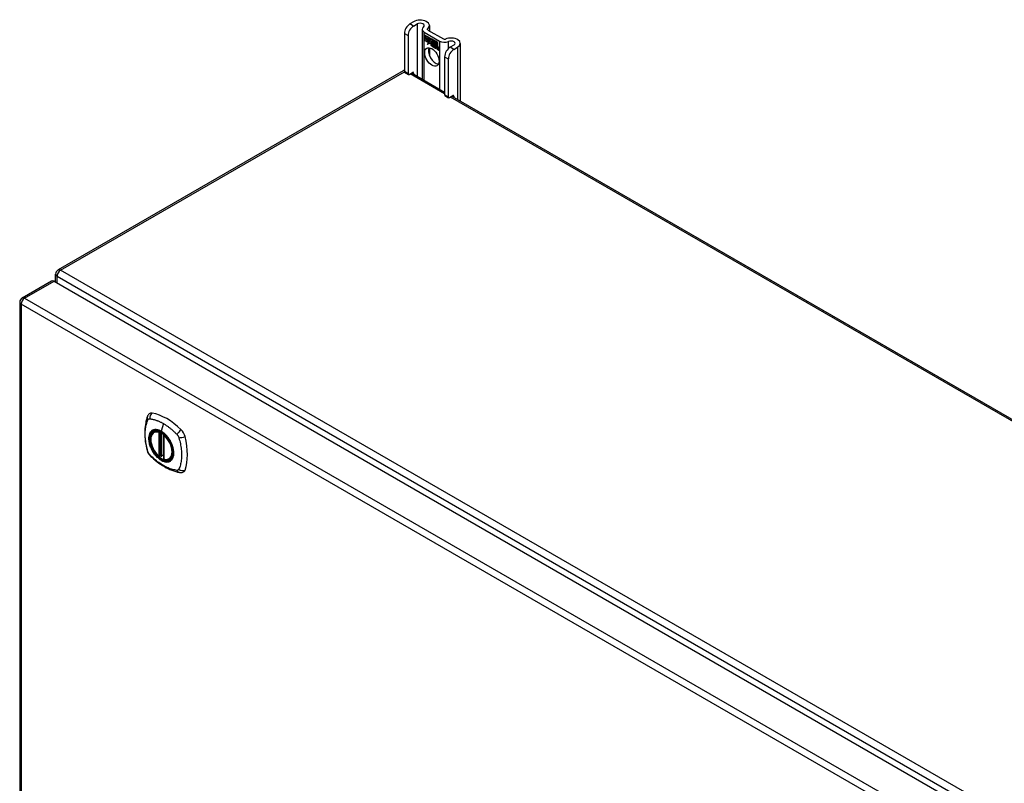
# Model space of a CAD drawing. Header units: inches. Extents: x 480.8 to 565, y 188.3 to 262.2.
# Tile 3 of 9: x 480.8 to 500.6, y 246.9 to 262.2. Entities that reach past the tile are written whole.
import ezdxf

# ---------------------------------------------------------------- set-up
doc = ezdxf.new("R2010")
doc.units = ezdxf.units.IN
doc.header["$MEASUREMENT"] = 0
doc.layers.add('Visible Edges(ANSI)', color=7, linetype='Continuous', lineweight=25)
doc.layers.add('Visible Tangent Edges(ANSI)', color=7, linetype='Continuous', lineweight=25)

msp = doc.modelspace()

# ---------------------------------------------------------------- linework, layer by layer
at = {"layer": 'Visible Edges(ANSI)'}
for p, q in [((488.752, 262.197), (488.677, 262.154)), ((488.751, 262.111), (488.826, 262.154)), ((488.567, 261.963), (488.567, 261.197)), ((488.924, 262.045), (488.924, 261.046)), ((488.963, 261.989), (489.276, 261.809)), ((489.038, 262.032), (489.351, 261.852)), ((489.072, 262.121), (489.072, 262.012)), ((488.641, 261.92), (488.641, 261.154)), ((488.967, 261.937), (489.085, 261.868)), ((488.967, 261.904), (488.967, 261.937)), ((488.967, 261.904), (488.968, 261.904)), ((489.054, 261.854), (488.967, 261.904)), ((488.967, 261.867), (488.967, 261.9)), ((488.967, 261.9), (489.054, 261.849)), ((488.967, 261.867), (488.968, 261.867)), ((489.054, 261.817), (488.967, 261.867)), ((488.967, 261.862), (489.054, 261.812)), ((488.967, 261.83), (488.967, 261.862)), ((488.967, 261.83), (488.968, 261.83)), ((489.053, 261.78), (488.967, 261.83)), ((488.968, 261.936), (488.968, 261.904)), ((488.968, 261.936), (488.968, 261.936)), ((489.085, 261.868), (488.968, 261.936)), ((488.968, 261.904), (489.054, 261.854)), ((488.968, 261.899), (488.968, 261.867)), ((488.968, 261.899), (488.968, 261.899)), ((489.054, 261.849), (488.968, 261.899)), ((488.968, 261.867), (489.054, 261.817)), ((488.968, 261.861), (488.968, 261.862)), ((489.054, 261.812), (488.968, 261.861)), ((488.968, 261.861), (488.968, 261.83)), ((488.968, 261.83), (489.054, 261.78)), ((489.031, 261.744), (489.053, 261.78)), ((489.07, 261.769), (489.031, 261.744)), ((489.054, 261.78), (489.033, 261.746)), ((489.033, 261.746), (489.07, 261.77)), ((489.034, 261.747), (489.07, 261.77)), ((489.053, 261.78), (489.053, 261.78)), ((489.054, 261.854), (489.054, 261.883)), ((489.054, 261.883), (489.057, 261.881)), ((489.054, 261.882), (489.054, 261.854)), ((489.054, 261.882), (489.055, 261.882)), ((489.057, 261.88), (489.054, 261.882)), ((489.054, 261.854), (489.054, 261.855)), ((489.054, 261.849), (489.054, 261.849)), ((489.054, 261.817), (489.054, 261.849)), ((489.054, 261.849), (489.054, 261.817)), ((489.054, 261.817), (489.054, 261.818)), ((489.054, 261.812), (489.054, 261.812)), ((489.054, 261.783), (489.054, 261.812)), ((489.054, 261.812), (489.054, 261.784)), ((489.054, 261.783), (489.054, 261.784)), ((489.054, 261.784), (489.055, 261.783)), ((489.055, 261.783), (489.054, 261.783)), ((489.055, 261.783), (489.068, 261.805)), ((489.068, 261.803), (489.055, 261.783)), ((489.055, 261.783), (489.056, 261.784)), ((489.056, 261.784), (489.056, 261.784)), ((489.057, 261.881), (489.088, 261.812)), ((489.057, 261.88), (489.057, 261.881)), ((489.087, 261.812), (489.057, 261.88)), ((489.068, 261.805), (489.069, 261.793)), ((489.068, 261.804), (489.068, 261.803)), ((489.068, 261.803), (489.068, 261.803)), ((489.069, 261.792), (489.068, 261.803)), ((489.088, 261.812), (489.069, 261.792)), ((489.069, 261.793), (489.087, 261.812)), ((489.069, 261.793), (489.071, 261.794)), ((489.071, 261.794), (489.07, 261.794)), ((489.07, 261.77), (489.072, 261.755)), ((489.07, 261.769), (489.07, 261.769)), ((489.071, 261.753), (489.07, 261.769)), ((489.087, 261.812), (489.071, 261.794)), ((489.099, 261.782), (489.071, 261.753)), ((489.072, 261.755), (489.099, 261.783)), ((489.072, 261.755), (489.073, 261.756)), ((489.073, 261.756), (489.099, 261.783)), ((489.073, 261.755), (489.073, 261.755)), ((489.085, 261.868), (489.085, 261.868)), ((489.101, 261.832), (489.085, 261.868)), ((489.085, 261.868), (489.101, 261.833)), ((489.087, 261.812), (489.087, 261.812)), ((489.099, 261.783), (489.105, 261.768)), ((489.099, 261.782), (489.099, 261.782)), ((489.105, 261.767), (489.099, 261.782)), ((489.113, 261.852), (489.101, 261.832)), ((489.101, 261.833), (489.113, 261.852)), ((489.101, 261.833), (489.102, 261.834)), ((489.102, 261.833), (489.102, 261.833)), ((489.105, 261.767), (489.107, 261.768)), ((489.106, 261.768), (489.107, 261.768)), ((489.107, 261.762), (489.108, 261.763)), ((489.113, 261.852), (489.114, 261.852)), ((489.172, 261.818), (489.113, 261.852)), ((489.113, 261.852), (489.172, 261.818)), ((489.113, 261.801), (489.143, 261.831)), ((489.144, 261.83), (489.113, 261.801)), ((489.113, 261.801), (489.114, 261.802)), ((489.13, 261.761), (489.113, 261.801)), ((489.113, 261.801), (489.132, 261.76)), ((489.114, 261.852), (489.114, 261.852)), ((489.114, 261.802), (489.144, 261.831)), ((489.114, 261.802), (489.114, 261.802)), ((489.114, 261.754), (489.115, 261.755)), ((489.129, 261.758), (489.13, 261.758)), ((489.13, 261.761), (489.131, 261.762)), ((489.143, 261.831), (489.146, 261.829)), ((489.144, 261.83), (489.144, 261.83)), ((489.146, 261.829), (489.144, 261.83)), ((489.146, 261.829), (489.146, 261.751)), ((489.146, 261.829), (489.146, 261.829)), ((489.146, 261.751), (489.146, 261.829)), ((489.146, 261.751), (489.166, 261.74)), ((489.146, 261.751), (489.146, 261.751)), ((489.166, 261.74), (489.146, 261.751)), ((489.172, 261.818), (489.172, 261.818)), ((489.172, 261.721), (489.172, 261.818)), ((489.172, 261.818), (489.172, 261.718)), ((489.176, 261.723), (489.176, 261.816)), ((489.176, 261.816), (489.202, 261.801)), ((489.176, 261.815), (489.176, 261.725)), ((489.176, 261.815), (489.177, 261.815)), ((489.202, 261.801), (489.176, 261.815)), ((489.202, 261.801), (489.202, 261.801)), ((489.202, 261.719), (489.202, 261.801)), ((489.202, 261.801), (489.202, 261.718)), ((489.206, 261.716), (489.206, 261.799)), ((489.206, 261.799), (489.232, 261.784)), ((489.206, 261.798), (489.206, 261.717)), ((489.206, 261.798), (489.207, 261.798)), ((489.232, 261.783), (489.206, 261.798)), ((489.232, 261.783), (489.232, 261.784)), ((489.232, 261.784), (489.232, 261.702)), ((489.232, 261.703), (489.232, 261.783)), ((489.691, 261.763), (489.691, 260.603)), ((489.033, 261.746), (489.032, 261.745)), ((489.033, 261.746), (489.034, 261.747)), ((489.072, 261.675), (489.072, 261.516)), ((489.108, 261.739), (489.14, 261.72)), ((489.108, 261.738), (489.109, 261.738)), ((489.141, 261.719), (489.108, 261.738)), ((489.109, 261.746), (489.11, 261.747)), ((489.131, 261.734), (489.109, 261.746)), ((489.11, 261.747), (489.131, 261.734)), ((489.131, 261.734), (489.132, 261.735)), ((489.132, 261.735), (489.132, 261.735)), ((489.134, 261.71), (489.135, 261.71)), ((489.134, 261.702), (489.134, 261.71)), ((489.134, 261.702), (489.135, 261.702)), ((489.135, 261.711), (489.135, 261.701)), ((489.14, 261.72), (489.141, 261.721)), ((489.14, 261.696), (489.161, 261.712)), ((489.14, 261.696), (489.141, 261.697)), ((489.154, 261.688), (489.14, 261.696)), ((489.141, 261.721), (489.141, 261.721)), ((489.162, 261.712), (489.141, 261.697)), ((489.162, 261.711), (489.141, 261.696)), ((489.141, 261.697), (489.142, 261.696)), ((489.141, 261.696), (489.154, 261.688)), ((489.161, 261.712), (489.149, 261.746)), ((489.149, 261.746), (489.163, 261.738)), ((489.15, 261.745), (489.162, 261.711)), ((489.15, 261.745), (489.151, 261.745)), ((489.163, 261.737), (489.15, 261.745)), ((489.154, 261.688), (489.166, 261.701)), ((489.166, 261.701), (489.154, 261.688)), ((489.154, 261.688), (489.155, 261.689)), ((489.155, 261.689), (489.166, 261.701)), ((489.155, 261.689), (489.155, 261.689)), ((489.161, 261.712), (489.162, 261.712)), ((489.163, 261.737), (489.164, 261.738)), ((489.163, 261.738), (489.17, 261.715)), ((489.17, 261.715), (489.163, 261.737)), ((489.166, 261.74), (489.172, 261.721)), ((489.166, 261.74), (489.166, 261.74)), ((489.172, 261.718), (489.166, 261.74)), ((489.166, 261.701), (489.168, 261.7)), ((489.166, 261.701), (489.166, 261.701)), ((489.168, 261.699), (489.166, 261.701)), ((489.168, 261.7), (489.175, 261.676)), ((489.168, 261.699), (489.168, 261.7)), ((489.175, 261.676), (489.168, 261.699)), ((489.17, 261.715), (489.171, 261.715)), ((489.173, 261.713), (489.17, 261.715)), ((489.17, 261.715), (489.172, 261.714)), ((489.172, 261.714), (489.184, 261.726)), ((489.172, 261.721), (489.172, 261.721)), ((489.172, 261.714), (489.174, 261.715)), ((489.184, 261.725), (489.173, 261.713)), ((489.174, 261.714), (489.173, 261.715)), ((489.184, 261.726), (489.174, 261.715)), ((489.175, 261.676), (489.188, 261.669)), ((489.175, 261.676), (489.175, 261.676)), ((489.189, 261.667), (489.175, 261.676)), ((489.176, 261.725), (489.182, 261.73)), ((489.183, 261.73), (489.176, 261.723)), ((489.176, 261.725), (489.178, 261.725)), ((489.176, 261.703), (489.197, 261.718)), ((489.176, 261.703), (489.178, 261.704)), ((489.188, 261.669), (489.176, 261.703)), ((489.177, 261.725), (489.177, 261.724)), ((489.198, 261.718), (489.177, 261.703)), ((489.177, 261.703), (489.189, 261.667)), ((489.178, 261.725), (489.183, 261.73)), ((489.178, 261.704), (489.198, 261.718)), ((489.178, 261.704), (489.178, 261.704)), ((489.182, 261.73), (489.202, 261.719)), ((489.183, 261.73), (489.183, 261.73)), ((489.202, 261.718), (489.183, 261.73)), ((489.184, 261.725), (489.185, 261.726)), ((489.184, 261.726), (489.198, 261.718)), ((489.197, 261.718), (489.184, 261.725)), ((489.188, 261.669), (489.188, 261.669)), ((489.195, 261.664), (489.204, 261.715)), ((489.195, 261.664), (489.196, 261.664)), ((489.207, 261.657), (489.195, 261.664)), ((489.204, 261.714), (489.196, 261.664)), ((489.196, 261.664), (489.206, 261.658)), ((489.197, 261.718), (489.198, 261.718)), ((489.202, 261.719), (489.202, 261.72)), ((489.204, 261.715), (489.214, 261.709)), ((489.204, 261.714), (489.205, 261.714)), ((489.213, 261.709), (489.204, 261.714)), ((489.206, 261.717), (489.217, 261.71)), ((489.206, 261.716), (489.206, 261.717)), ((489.217, 261.71), (489.206, 261.716)), ((489.206, 261.658), (489.21, 261.679)), ((489.206, 261.658), (489.207, 261.658)), ((489.21, 261.678), (489.207, 261.657)), ((489.212, 261.699), (489.213, 261.709)), ((489.212, 261.699), (489.213, 261.7)), ((489.216, 261.697), (489.212, 261.699)), ((489.213, 261.709), (489.214, 261.709)), ((489.214, 261.709), (489.213, 261.7)), ((489.213, 261.7), (489.215, 261.698)), ((489.215, 261.698), (489.217, 261.699)), ((489.216, 261.704), (489.217, 261.71)), ((489.217, 261.698), (489.216, 261.699)), ((489.217, 261.71), (489.217, 261.705)), ((489.217, 261.71), (489.217, 261.71)), ((489.217, 261.704), (489.218, 261.705)), ((489.218, 261.706), (489.218, 261.705)), ((489.218, 261.693), (489.219, 261.694)), ((489.219, 261.7), (489.22, 261.701)), ((489.225, 261.647), (489.23, 261.679)), ((489.225, 261.647), (489.226, 261.647)), ((489.237, 261.64), (489.225, 261.647)), ((489.231, 261.678), (489.226, 261.647)), ((489.226, 261.647), (489.236, 261.641)), ((489.232, 261.703), (489.232, 261.704)), ((489.236, 261.641), (489.24, 261.661)), ((489.236, 261.641), (489.237, 261.641)), ((489.24, 261.661), (489.237, 261.64)), ((489.24, 261.661), (489.24, 261.662)), ((489.243, 261.679), (489.244, 261.68)), ((489.245, 261.675), (489.247, 261.676)), ((489.247, 261.676), (489.249, 261.677)), ((489.248, 261.683), (489.249, 261.684)), ((489.255, 261.629), (489.26, 261.662)), ((489.261, 261.661), (489.255, 261.63)), ((489.255, 261.63), (489.266, 261.624)), ((489.255, 261.629), (489.255, 261.63)), ((489.266, 261.623), (489.255, 261.629)), ((489.266, 261.624), (489.272, 261.655)), ((489.272, 261.654), (489.266, 261.623)), ((489.266, 261.624), (489.267, 261.624)), ((489.562, 261.73), (489.487, 261.686)), ((489.561, 261.643), (489.636, 261.687)), ((489.376, 261.495), (489.376, 260.729)), ((489.45, 261.452), (489.45, 260.686)), ((488.54, 261.211), (481.609, 257.209)), ((488.573, 261.182), (488.647, 261.14)), ((488.663, 261.141), (488.73, 261.18)), ((488.711, 261.169), (489.376, 260.785)), ((488.752, 261.167), (488.752, 261.145)), ((489.383, 260.715), (489.457, 260.672)), ((489.472, 260.674), (489.54, 260.713)), ((489.521, 260.702), (526.683, 239.246)), ((489.562, 260.7), (489.562, 260.678)), ((481.559, 256.963), (481.559, 257.123)), ((480.887, 256.646), (481.477, 256.987)), ((481.527, 256.982), (519.431, 235.098)), ((480.838, 256.561), (480.838, 232.294)), ((483.536, 253.952), (483.547, 253.958)), ((483.731, 253.891), (483.731, 253.413)), ((483.662, 253.469), (483.649, 253.461)), ((483.677, 253.466), (483.675, 253.468)), ((483.731, 253.489), (483.69, 253.465)), ((483.849, 253.41), (483.86, 253.416))]:
    msp.add_line(p, q, dxfattribs=at)
at = {"layer": 'Visible Edges(ANSI)', "flags": 128}
for points in [[(483.403, 254.261), (483.395, 254.24), (483.389, 254.22), (483.383, 254.202), (483.379, 254.183), (483.374, 254.165), (483.37, 254.145), (483.363, 254.105), (483.357, 254.064), (483.353, 254.023), (483.351, 253.981), (483.35, 253.938), (483.351, 253.894), (483.353, 253.85), (483.357, 253.806), (483.362, 253.761), (483.369, 253.715), (483.378, 253.67), (483.388, 253.624), (483.393, 253.601), (483.396, 253.59), (483.4, 253.576)], [(483.441, 254.318), (483.428, 254.304), (483.417, 254.29), (483.409, 254.275), (483.403, 254.261)], [(483.635, 253.462), (483.621, 253.474), (483.607, 253.488), (483.594, 253.502), (483.581, 253.517), (483.569, 253.533), (483.557, 253.549), (483.546, 253.566), (483.535, 253.583), (483.525, 253.601), (483.516, 253.619), (483.507, 253.637), (483.499, 253.656), (483.492, 253.674), (483.486, 253.693), (483.481, 253.712), (483.476, 253.73), (483.473, 253.749), (483.47, 253.767), (483.469, 253.784), (483.468, 253.801), (483.469, 253.818), (483.47, 253.834), (483.472, 253.85), (483.475, 253.865), (483.48, 253.879), (483.485, 253.892), (483.491, 253.905), (483.499, 253.917), (483.507, 253.927), (483.516, 253.936), (483.526, 253.945), (483.536, 253.952)], [(483.789, 253.872), (483.808, 253.85), (483.826, 253.826), (483.842, 253.801), (483.858, 253.776), (483.872, 253.75), (483.885, 253.723), (483.897, 253.696), (483.907, 253.668)], [(483.4, 253.576), (483.404, 253.562), (483.409, 253.549), (483.415, 253.536), (483.422, 253.524), (483.429, 253.512), (483.437, 253.501), (483.446, 253.49), (483.455, 253.479)], [(483.455, 253.479), (483.465, 253.469), (483.474, 253.46), (483.492, 253.444), (483.526, 253.413), (483.561, 253.383), (483.597, 253.354), (483.633, 253.327), (483.67, 253.302), (483.707, 253.278), (483.744, 253.255), (483.782, 253.234), (483.82, 253.215), (483.857, 253.198), (483.896, 253.183), (483.934, 253.169), (483.972, 253.157), (484.01, 253.147), (484.029, 253.143), (484.039, 253.141), (484.051, 253.139)], [(483.675, 253.468), (483.673, 253.469), (483.669, 253.47), (483.665, 253.47), (483.662, 253.469)], [(483.849, 253.41), (483.838, 253.404), (483.825, 253.399), (483.812, 253.396), (483.798, 253.394), (483.784, 253.394), (483.769, 253.395), (483.755, 253.398), (483.74, 253.401)], [(484.051, 253.139), (484.066, 253.138), (484.083, 253.138), (484.1, 253.14), (484.118, 253.144)]]:
    msp.add_lwpolyline(points, dxfattribs=at)
at = {"layer": 'Visible Edges(ANSI)'}
for centre, radius, start, end in [((488.59, 261.125), 0.099, 103.4226, 120), ((481.658, 257.123), 0.099, 120, 180), ((480.937, 256.561), 0.099, 120, 180), ((483.743, 253.891), 0.0118, 137.3656, 180), ((483.643, 253.471), 0.0118, 229.389, 300), ((483.685, 253.475), 0.0118, 232.1717, 300), ((483.743, 253.413), 0.0118, 180, 253.4446)]:
    msp.add_arc(centre, radius, start, end, dxfattribs=at)
for centre, major_axis, start_param, end_param in [((488.677, 262.026), (-0.078, -0.135), 3.926991, 5.497787), ((488.885, 262.121), (0.188, 0), 5.640144, 8.63938), ((488.885, 262.121), (0.0825, 0), 5.640144, 8.63938), ((488.751, 261.983), (0.078, 0.135), 0.785398, 2.356194), ((489.06, 262.045), (-0.136, 0), 5.640144, 7.068583), ((489.06, 262.045), (-0.031, 0), 5.640144, 7.068583), ((489.131, 261.72), (-0.0249, 0.0431), 6.268672, 7.008625), ((489.131, 261.72), (-0.0245, 0.0424), 6.268672, 7.008625), ((489.133, 261.721), (-0.0249, 0.0431), 0.028947, 0.295885), ((489.125, 261.731), (-0.021, 0.0364), 5.317289, 6.229324), ((489.125, 261.731), (-0.0206, 0.0357), 5.272274, 6.251395), ((489.127, 261.732), (-0.0206, 0.0357), 6.047724, 6.251395), ((489.125, 261.731), (-0.0187, 0.0323), 5.330385, 6.268672), ((489.125, 261.731), (-0.0183, 0.0317), 5.329545, 6.268672), ((489.133, 261.721), (-0.0245, 0.0424), 6.268672, 6.283185), ((489.127, 261.732), (-0.0183, 0.0317), 6.051884, 6.268672), ((489.124, 261.736), (-0.0109, 0.0188), 5.836026, 6.985262), ((489.124, 261.736), (-0.0105, 0.0182), 5.836026, 6.946368), ((489.126, 261.737), (-0.0109, 0.0188), 0.065067, 0.331662), ((489.126, 261.737), (-0.0105, 0.0182), 6.079217, 6.283185), ((489.123, 261.743), (0.0072, -0.0125), 1.678399, 2.694434), ((489.123, 261.743), (-0.0068, 0.0119), 4.819991, 5.836026), ((489.128, 261.744), (-0.0091, 0.0158), 4.343155, 5.413588), ((489.128, 261.744), (0.0095, -0.0165), 1.201563, 2.270327), ((489.372, 261.864), (-0.136, 0), 0.785398, 2.213838), ((489.372, 261.864), (0.031, 0), 3.926991, 5.35543), ((489.503, 261.763), (0.187, 0), 5.497787, 8.497023), ((489.503, 261.763), (0.0825, 0), 5.497787, 8.497023), ((489.194, 261.534), (-0.101, 0.176), 0.374433, 2.76716), ((489.114, 261.731), (-0.0123, 0.0214), 0.72544, 2.208898), ((489.114, 261.731), (0.012, -0.0207), 3.867033, 5.35049), ((489.116, 261.731), (-0.0064, 0.011), 0.453624, 1.914249), ((489.116, 261.731), (0.006, -0.0104), 3.639467, 5.055842), ((489.119, 261.77), (0.0376, -0.0651), 5.35049, 5.792995), ((489.119, 261.77), (-0.0379, 0.0657), 2.208898, 2.658734), ((489.124, 261.746), (0.0192, -0.0332), 5.055842, 5.891549), ((489.124, 261.746), (-0.0196, 0.0339), 1.914249, 2.72139), ((489.123, 261.743), (0.006, -0.0103), 0.287189, 1.678399), ((489.123, 261.743), (0.0063, -0.011), 0.251695, 1.678399), ((489.118, 261.744), (0.0172, -0.0299), 0.38335, 1.201563), ((489.118, 261.744), (0.0176, -0.0305), 0.369234, 1.201563), ((489.251, 261.646), (-0.0294, 0.051), 0.219898, 0.610865), ((489.251, 261.646), (-0.0291, 0.0503), 0.219898, 0.610865), ((489.233, 261.675), (-0.015, 0.026), 5.48867, 6.499805), ((489.252, 261.647), (-0.0294, 0.051), 0.219898, 0.291612), ((489.232, 261.678), (-0.015, 0.026), 5.47676, 6.310847), ((489.233, 261.675), (-0.0146, 0.0253), 5.48867, 6.513784), ((489.225, 261.68), (-0.0083, 0.0143), 5.603031, 6.503084), ((489.225, 261.68), (-0.0079, 0.0136), 5.603031, 6.503084), ((489.232, 261.678), (-0.0154, 0.0266), 5.501665, 6.243634), ((489.235, 261.675), (-0.015, 0.026), 0.047158, 0.216619), ((489.227, 261.68), (-0.0083, 0.0143), 0.085815, 0.219898), ((489.233, 261.679), (-0.015, 0.026), 6.059998, 6.283185), ((489.227, 261.68), (-0.0079, 0.0136), 6.100483, 6.283185), ((489.235, 261.675), (-0.0146, 0.0253), 6.06115, 6.283185), ((489.225, 261.687), (0.00412, -0.00714), 1.196548, 2.461438), ((489.225, 261.687), (-0.00375, 0.0065), 4.33814, 5.603031), ((489.22, 261.687), (0.0081, -0.014), 0.610865, 1.196548), ((489.22, 261.687), (-0.0077, 0.0133), 3.752458, 4.33814), ((489.233, 261.689), (0.0063, -0.011), 1.081978, 2.347078), ((489.233, 261.689), (-0.006, 0.0103), 4.223571, 5.48867), ((489.281, 261.63), (-0.0294, 0.051), 0.236534, 0.625184), ((489.281, 261.63), (-0.0291, 0.0503), 0.236639, 0.625276), ((489.218, 261.692), (-0.0176, 0.0305), 3.88819, 4.223571), ((489.218, 261.692), (0.018, -0.0312), 0.848525, 1.081978), ((489.263, 261.657), (-0.015, 0.0259), 5.492181, 6.733718), ((489.263, 261.657), (-0.0153, 0.0266), 5.492181, 6.613939), ((489.219, 261.693), (-0.0176, 0.0305), 3.959823, 3.971212), ((489.264, 261.658), (-0.0153, 0.0266), 0.046088, 0.313087), ((489.255, 261.662), (-0.0082, 0.0143), 5.604299, 6.503622), ((489.255, 261.662), (-0.0079, 0.0136), 5.604299, 6.503242), ((489.282, 261.631), (-0.0294, 0.051), 0.236534, 0.291612), ((489.257, 261.663), (-0.0082, 0.0143), 0.085815, 0.220437), ((489.264, 261.658), (-0.015, 0.0259), 6.060079, 6.283185), ((489.257, 261.663), (-0.0079, 0.0136), 6.100483, 6.283185), ((489.254, 261.67), (0.00412, -0.00714), 1.196401, 2.462706), ((489.254, 261.67), (-0.00375, 0.0065), 4.337994, 5.604299), ((489.249, 261.67), (-0.0077, 0.0133), 3.752322, 4.337994), ((489.249, 261.67), (0.0081, -0.014), 0.610998, 1.196401), ((489.263, 261.671), (0.0066, -0.0114), 1.107844, 2.350588), ((489.263, 261.671), (-0.0062, 0.0107), 4.249437, 5.492181), ((489.247, 261.674), (-0.0176, 0.0305), 3.735005, 4.249437), ((489.247, 261.674), (0.018, -0.0312), 0.593412, 1.107844), ((489.487, 261.559), (-0.078, -0.135), 3.926991, 5.497787), ((489.561, 261.516), (0.078, 0.135), 0.785398, 2.356194), ((488.588, 261.209), (-0.0155, -0.0268), 5.497787, 6.283185), ((488.73, 261.155), (0.0155, 0.0268), 5.497787, 7.068583), ((488.663, 261.166), (-0.0155, -0.0268), 5.497787, 7.068583), ((489.398, 260.742), (-0.0155, -0.0268), 5.497787, 6.283185), ((489.472, 260.699), (-0.0155, -0.0268), 5.497787, 7.068583), ((489.54, 260.687), (0.0155, 0.0268), 5.497787, 7.068583), ((481.527, 256.901), (-0.0495, 0.0857), 5.497787, 6.283185), ((483.54, 254.172), (-0.089, 0.153), 5.825423, 6.408181), ((483.791, 253.175), (-0.64, 1.108), 5.170151, 5.825423), ((483.686, 253.677), (0.157, -0.273), 2.363977, 7.060801), ((484.041, 253.882), (0.089, -0.153), 1.113034, 2.028558), ((483.303, 254.018), (-0.64, 1.108), 3.599355, 4.254627), ((484.041, 253.303), (0.089, -0.153), 6.158189, 6.740947)]:
    msp.add_ellipse(centre, major_axis=major_axis, ratio=0.57735, start_param=start_param, end_param=end_param, dxfattribs=at)
for centre, major_axis in [((489.12, 261.491), (-0.102, 0.176)), ((483.682, 253.675), (-0.16, 0.277))]:
    msp.add_ellipse(centre, major_axis=major_axis, ratio=0.57735, dxfattribs=at)
at = {"layer": 'Visible Tangent Edges(ANSI)'}
for p, q in [((488.751, 262.111), (488.677, 262.154)), ((488.826, 262.154), (488.826, 261.103)), ((488.567, 261.963), (488.641, 261.92)), ((488.963, 261.023), (488.963, 261.989)), ((489.035, 262.034), (489.035, 262.056)), ((489.107, 261.763), (489.109, 261.763)), ((489.119, 261.755), (489.12, 261.755)), ((489.276, 261.809), (489.276, 260.843)), ((489.454, 261.662), (489.454, 261.801)), ((489.096, 261.743), (489.097, 261.743)), ((489.111, 261.713), (489.111, 261.713)), ((489.113, 261.723), (489.113, 261.724)), ((489.129, 261.748), (489.129, 261.748)), ((489.14, 261.743), (489.141, 261.743)), ((489.21, 261.679), (489.21, 261.679)), ((489.216, 261.693), (489.217, 261.693)), ((489.224, 261.693), (489.225, 261.693)), ((489.23, 261.686), (489.23, 261.687)), ((489.23, 261.679), (489.231, 261.679)), ((489.233, 261.698), (489.234, 261.699)), ((489.241, 261.687), (489.242, 261.687)), ((489.254, 261.676), (489.254, 261.676)), ((489.259, 261.669), (489.26, 261.669)), ((489.26, 261.662), (489.261, 261.662)), ((489.263, 261.681), (489.263, 261.682)), ((489.271, 261.67), (489.271, 261.67)), ((489.272, 261.655), (489.272, 261.655)), ((489.561, 261.643), (489.487, 261.686)), ((489.636, 261.687), (489.636, 260.635)), ((489.376, 261.495), (489.45, 261.452)), ((481.658, 257.204), (488.567, 261.193)), ((488.641, 261.154), (488.567, 261.197)), ((488.73, 261.18), (488.752, 261.167)), ((489.376, 260.752), (488.682, 261.152)), ((489.45, 260.686), (489.376, 260.729)), ((526.633, 239.241), (489.492, 260.685)), ((489.54, 260.713), (489.562, 260.7)), ((519.702, 235.24), (481.658, 257.204)), ((481.588, 257.083), (519.632, 235.118)), ((481.588, 256.947), (481.588, 257.083)), ((480.937, 256.641), (481.527, 256.982)), ((480.937, 256.641), (518.841, 234.757)), ((518.771, 234.636), (480.867, 256.52)), ((480.867, 256.52), (480.867, 232.254)), ((483.725, 254.121), (483.681, 253.965)), ((483.634, 253.944), (483.634, 253.466)), ((483.651, 253.944), (483.658, 253.948)), ((483.651, 253.466), (483.651, 253.944)), ((483.662, 253.946), (483.662, 253.473)), ((483.678, 253.473), (483.678, 253.938)), ((483.693, 253.471), (483.693, 253.929)), ((483.735, 253.408), (483.735, 253.886)), ((483.662, 253.473), (483.651, 253.466)), ((483.731, 253.493), (483.693, 253.471))]:
    msp.add_line(p, q, dxfattribs=at)
at = {"layer": 'Visible Tangent Edges(ANSI)', "flags": 128}
for points in [[(483.413, 253.561), (483.403, 253.594), (483.396, 253.624), (483.389, 253.653), (483.383, 253.683), (483.378, 253.712), (483.373, 253.741), (483.369, 253.77), (483.366, 253.799), (483.363, 253.827), (483.361, 253.855), (483.36, 253.883), (483.36, 253.91), (483.36, 253.937), (483.361, 253.963), (483.363, 253.989), (483.366, 254.014), (483.369, 254.039), (483.373, 254.063), (483.378, 254.086), (483.383, 254.109), (483.389, 254.131), (483.396, 254.153), (483.403, 254.174), (483.413, 254.196)], [(483.413, 254.196), (483.414, 254.197), (483.414, 254.197), (483.415, 254.198), (483.415, 254.199), (483.416, 254.2), (483.416, 254.201), (483.417, 254.201), (483.417, 254.202), (483.418, 254.203), (483.418, 254.204), (483.419, 254.204), (483.42, 254.205), (483.42, 254.206), (483.421, 254.206), (483.422, 254.207), (483.422, 254.208), (483.423, 254.208), (483.424, 254.209), (483.424, 254.209), (483.425, 254.21), (483.426, 254.21), (483.427, 254.211), (483.427, 254.211), (483.428, 254.212)], [(483.428, 254.212), (483.429, 254.212), (483.43, 254.213), (483.431, 254.213), (483.431, 254.213), (483.432, 254.214), (483.433, 254.214), (483.434, 254.214), (483.435, 254.215), (483.436, 254.215), (483.436, 254.215), (483.437, 254.215), (483.438, 254.216), (483.439, 254.216), (483.44, 254.216), (483.441, 254.216), (483.442, 254.216), (483.443, 254.216), (483.444, 254.217), (483.445, 254.217), (483.446, 254.217), (483.446, 254.217), (483.447, 254.217), (483.448, 254.217), (483.449, 254.217)], [(483.449, 254.217), (483.462, 254.216), (483.473, 254.214), (483.484, 254.212), (483.495, 254.21), (483.506, 254.208), (483.518, 254.205), (483.529, 254.203), (483.54, 254.2), (483.551, 254.196), (483.563, 254.193), (483.574, 254.189), (483.586, 254.185), (483.597, 254.181), (483.609, 254.177), (483.62, 254.173), (483.632, 254.168), (483.644, 254.163), (483.655, 254.158), (483.667, 254.152), (483.679, 254.146), (483.69, 254.14), (483.702, 254.134), (483.714, 254.128), (483.725, 254.121)], [(483.725, 254.121), (483.737, 254.114), (483.749, 254.107), (483.76, 254.1), (483.772, 254.092), (483.783, 254.085), (483.795, 254.077), (483.807, 254.069), (483.818, 254.06), (483.83, 254.052), (483.841, 254.043), (483.853, 254.034), (483.864, 254.025), (483.875, 254.016), (483.887, 254.006), (483.898, 253.996), (483.909, 253.987), (483.92, 253.977), (483.931, 253.966), (483.942, 253.956), (483.953, 253.946), (483.964, 253.935), (483.975, 253.924), (483.986, 253.914), (483.999, 253.899)], [(483.487, 253.972), (483.478, 253.964), (483.47, 253.955), (483.462, 253.945), (483.455, 253.934), (483.449, 253.922), (483.444, 253.91), (483.439, 253.897), (483.436, 253.883), (483.433, 253.868), (483.431, 253.852), (483.429, 253.836), (483.429, 253.82), (483.429, 253.803), (483.431, 253.785), (483.433, 253.767), (483.436, 253.749), (483.439, 253.731), (483.444, 253.712), (483.449, 253.693), (483.455, 253.674), (483.462, 253.656), (483.47, 253.637), (483.478, 253.619), (483.487, 253.6)], [(483.906, 253.669), (483.924, 253.6), (483.931, 253.535), (483.926, 253.476), (483.91, 253.427), (483.883, 253.388), (483.847, 253.364), (483.804, 253.353), (483.755, 253.357), (483.702, 253.376), (483.649, 253.409), (483.597, 253.453), (483.549, 253.508), (483.507, 253.57), (483.473, 253.637), (483.449, 253.706), (483.436, 253.774), (483.433, 253.837), (483.443, 253.892), (483.463, 253.938), (483.493, 253.971), (483.532, 253.991), (483.578, 253.996), (483.629, 253.986), (483.682, 253.962)], [(483.52, 253.991), (483.519, 253.99), (483.517, 253.99), (483.516, 253.989), (483.514, 253.989), (483.513, 253.988), (483.511, 253.987), (483.51, 253.987), (483.508, 253.986), (483.507, 253.985), (483.506, 253.984), (483.504, 253.984), (483.503, 253.983), (483.501, 253.982), (483.5, 253.981), (483.499, 253.98), (483.497, 253.979), (483.496, 253.979), (483.495, 253.978), (483.493, 253.977), (483.492, 253.976), (483.491, 253.975), (483.489, 253.974), (483.488, 253.973), (483.487, 253.972)], [(483.681, 253.965), (483.674, 253.97), (483.667, 253.973), (483.66, 253.977), (483.652, 253.98), (483.645, 253.983), (483.638, 253.986), (483.631, 253.989), (483.624, 253.991), (483.616, 253.993), (483.609, 253.995), (483.603, 253.996), (483.596, 253.998), (483.589, 253.998), (483.582, 253.999), (483.575, 254), (483.569, 254), (483.562, 254), (483.556, 253.999), (483.55, 253.998), (483.544, 253.998), (483.538, 253.996), (483.532, 253.995), (483.526, 253.993), (483.52, 253.991)], [(483.842, 253.805), (483.836, 253.814), (483.831, 253.822), (483.825, 253.831), (483.819, 253.839), (483.812, 253.847), (483.806, 253.855), (483.8, 253.863), (483.793, 253.87), (483.787, 253.878), (483.78, 253.885), (483.774, 253.892), (483.767, 253.899), (483.76, 253.905), (483.753, 253.912), (483.746, 253.918), (483.739, 253.924), (483.732, 253.93), (483.725, 253.936), (483.718, 253.942), (483.71, 253.947), (483.703, 253.952), (483.696, 253.957), (483.689, 253.961), (483.681, 253.965)], [(483.682, 253.962), (483.686, 253.959), (483.691, 253.956), (483.696, 253.953), (483.7, 253.95), (483.705, 253.947), (483.709, 253.944), (483.714, 253.941), (483.719, 253.937), (483.723, 253.934), (483.728, 253.93), (483.732, 253.927), (483.737, 253.923), (483.741, 253.919), (483.746, 253.915), (483.75, 253.911), (483.755, 253.907), (483.759, 253.903), (483.763, 253.899), (483.768, 253.894), (483.772, 253.89), (483.776, 253.886), (483.781, 253.881), (483.785, 253.877), (483.789, 253.872)], [(483.999, 253.899), (484.001, 253.897), (484.003, 253.895), (484.005, 253.893), (484.007, 253.89), (484.009, 253.888), (484.01, 253.885), (484.012, 253.883), (484.014, 253.88), (484.016, 253.878), (484.017, 253.875), (484.019, 253.873), (484.02, 253.87), (484.022, 253.867), (484.023, 253.865), (484.025, 253.862), (484.026, 253.859), (484.027, 253.856), (484.029, 253.853), (484.03, 253.851), (484.031, 253.848), (484.032, 253.845), (484.033, 253.842), (484.034, 253.839), (484.035, 253.836)], [(484.035, 253.836), (484.045, 253.804), (484.053, 253.774), (484.06, 253.744), (484.066, 253.715), (484.071, 253.686), (484.076, 253.657), (484.081, 253.628), (484.084, 253.599), (484.087, 253.571), (484.089, 253.543), (484.09, 253.516), (484.091, 253.488), (484.09, 253.462), (484.089, 253.435), (484.087, 253.41), (484.084, 253.384), (484.081, 253.36), (484.076, 253.335), (484.071, 253.312), (484.066, 253.289), (484.06, 253.267), (484.053, 253.245), (484.045, 253.224), (484.035, 253.202)], [(483.875, 253.748), (483.874, 253.75), (483.873, 253.753), (483.871, 253.755), (483.87, 253.757), (483.869, 253.76), (483.868, 253.762), (483.866, 253.765), (483.865, 253.767), (483.864, 253.77), (483.862, 253.772), (483.861, 253.774), (483.859, 253.777), (483.858, 253.779), (483.857, 253.782), (483.855, 253.784), (483.854, 253.786), (483.852, 253.789), (483.851, 253.791), (483.849, 253.794), (483.848, 253.796), (483.846, 253.798), (483.845, 253.801), (483.843, 253.803), (483.842, 253.805)], [(483.875, 253.376), (483.884, 253.384), (483.893, 253.393), (483.9, 253.403), (483.907, 253.414), (483.913, 253.426), (483.919, 253.438), (483.923, 253.452), (483.927, 253.466), (483.93, 253.48), (483.932, 253.496), (483.933, 253.512), (483.934, 253.528), (483.933, 253.545), (483.932, 253.563), (483.93, 253.581), (483.927, 253.599), (483.923, 253.617), (483.919, 253.636), (483.913, 253.655), (483.907, 253.673), (483.9, 253.692), (483.893, 253.711), (483.884, 253.729), (483.875, 253.748)], [(483.449, 253.498), (483.447, 253.501), (483.446, 253.503), (483.444, 253.505), (483.442, 253.508), (483.44, 253.51), (483.438, 253.512), (483.436, 253.515), (483.435, 253.517), (483.433, 253.52), (483.431, 253.523), (483.43, 253.525), (483.428, 253.528), (483.427, 253.531), (483.425, 253.533), (483.424, 253.536), (483.422, 253.539), (483.421, 253.542), (483.42, 253.544), (483.419, 253.547), (483.417, 253.55), (483.416, 253.553), (483.415, 253.556), (483.414, 253.558), (483.413, 253.561)], [(483.999, 253.181), (483.975, 253.183), (483.953, 253.188), (483.931, 253.193), (483.909, 253.198), (483.887, 253.205), (483.864, 253.213), (483.841, 253.221), (483.818, 253.231), (483.795, 253.241), (483.772, 253.252), (483.749, 253.265), (483.725, 253.278), (483.702, 253.291), (483.679, 253.306), (483.655, 253.322), (483.632, 253.338), (483.609, 253.355), (483.586, 253.373), (483.563, 253.392), (483.54, 253.411), (483.518, 253.432), (483.495, 253.452), (483.473, 253.473), (483.449, 253.498)], [(483.487, 253.6), (483.488, 253.598), (483.489, 253.595), (483.491, 253.593), (483.492, 253.59), (483.493, 253.588), (483.495, 253.586), (483.496, 253.583), (483.497, 253.581), (483.499, 253.578), (483.5, 253.576), (483.501, 253.573), (483.503, 253.571), (483.504, 253.569), (483.506, 253.566), (483.507, 253.564), (483.508, 253.561), (483.51, 253.559), (483.511, 253.557), (483.513, 253.554), (483.514, 253.552), (483.516, 253.55), (483.517, 253.547), (483.519, 253.545), (483.52, 253.543)], [(483.52, 253.543), (483.532, 253.526), (483.544, 253.509), (483.556, 253.493), (483.569, 253.478), (483.582, 253.463), (483.596, 253.449), (483.61, 253.436), (483.624, 253.424), (483.638, 253.412), (483.652, 253.401), (483.667, 253.392), (483.681, 253.383), (483.696, 253.375), (483.71, 253.368), (483.725, 253.362), (483.739, 253.357), (483.753, 253.353), (483.767, 253.351), (483.78, 253.349), (483.794, 253.348), (483.806, 253.349), (483.819, 253.35), (483.831, 253.353), (483.842, 253.357)], [(483.662, 253.473), (483.662, 253.472), (483.662, 253.472), (483.662, 253.472), (483.662, 253.472), (483.662, 253.472), (483.662, 253.472), (483.662, 253.472), (483.662, 253.472), (483.662, 253.472), (483.662, 253.472), (483.662, 253.472), (483.662, 253.472), (483.662, 253.472), (483.662, 253.472), (483.662, 253.471), (483.662, 253.471), (483.662, 253.471), (483.662, 253.471), (483.662, 253.471), (483.662, 253.471), (483.662, 253.471), (483.662, 253.471), (483.662, 253.471), (483.662, 253.471)], [(483.662, 253.471), (483.662, 253.471), (483.662, 253.47), (483.662, 253.47), (483.662, 253.47), (483.662, 253.47), (483.662, 253.47), (483.662, 253.47), (483.662, 253.47), (483.662, 253.469), (483.662, 253.469), (483.662, 253.469), (483.662, 253.469), (483.662, 253.469), (483.662, 253.469), (483.662, 253.469), (483.662, 253.469), (483.662, 253.469), (483.662, 253.469), (483.662, 253.469), (483.662, 253.468), (483.662, 253.468), (483.662, 253.468), (483.662, 253.468), (483.662, 253.468)], [(483.662, 253.468), (483.662, 253.468), (483.662, 253.468), (483.662, 253.468), (483.662, 253.468), (483.662, 253.468), (483.662, 253.468), (483.662, 253.468), (483.662, 253.468), (483.662, 253.468), (483.662, 253.468), (483.662, 253.468), (483.662, 253.468), (483.662, 253.468), (483.662, 253.468), (483.662, 253.468), (483.662, 253.468), (483.662, 253.469), (483.662, 253.469), (483.662, 253.469), (483.662, 253.469), (483.662, 253.469), (483.662, 253.469), (483.662, 253.469), (483.662, 253.469)], [(483.675, 253.468), (483.675, 253.468), (483.675, 253.468), (483.676, 253.468), (483.676, 253.467), (483.676, 253.467), (483.676, 253.467), (483.676, 253.467), (483.676, 253.467), (483.676, 253.467), (483.676, 253.467), (483.676, 253.467), (483.676, 253.467), (483.676, 253.467), (483.676, 253.467), (483.676, 253.467), (483.676, 253.467), (483.676, 253.467), (483.676, 253.467), (483.676, 253.467), (483.676, 253.467), (483.676, 253.467), (483.677, 253.467), (483.677, 253.467), (483.677, 253.467)], [(483.677, 253.467), (483.677, 253.467), (483.677, 253.467), (483.677, 253.467), (483.677, 253.467), (483.677, 253.467), (483.677, 253.467), (483.677, 253.467), (483.677, 253.468), (483.677, 253.468), (483.677, 253.468), (483.677, 253.468), (483.677, 253.468), (483.677, 253.468), (483.677, 253.468), (483.677, 253.468), (483.677, 253.468), (483.677, 253.469), (483.677, 253.469), (483.677, 253.469), (483.677, 253.469), (483.677, 253.469), (483.677, 253.47), (483.678, 253.47), (483.678, 253.47)], [(483.678, 253.47), (483.678, 253.47), (483.678, 253.47), (483.678, 253.47), (483.678, 253.47), (483.678, 253.471), (483.678, 253.471), (483.678, 253.471), (483.678, 253.471), (483.678, 253.471), (483.678, 253.471), (483.678, 253.471), (483.678, 253.472), (483.678, 253.472), (483.678, 253.472), (483.678, 253.472), (483.678, 253.472), (483.678, 253.472), (483.678, 253.472), (483.678, 253.473), (483.678, 253.473), (483.678, 253.473), (483.678, 253.473), (483.678, 253.473), (483.678, 253.473)], [(483.842, 253.357), (483.843, 253.357), (483.845, 253.358), (483.846, 253.359), (483.848, 253.359), (483.849, 253.36), (483.851, 253.361), (483.852, 253.361), (483.854, 253.362), (483.855, 253.363), (483.857, 253.364), (483.858, 253.364), (483.859, 253.365), (483.861, 253.366), (483.862, 253.367), (483.863, 253.368), (483.865, 253.368), (483.866, 253.369), (483.868, 253.37), (483.869, 253.371), (483.87, 253.372), (483.871, 253.373), (483.873, 253.374), (483.874, 253.375), (483.875, 253.376)], [(484.035, 253.202), (484.034, 253.2), (484.033, 253.199), (484.032, 253.197), (484.031, 253.196), (484.03, 253.194), (484.029, 253.193), (484.028, 253.191), (484.026, 253.19), (484.025, 253.189), (484.023, 253.188), (484.022, 253.187), (484.02, 253.186), (484.019, 253.185), (484.017, 253.184), (484.016, 253.184), (484.014, 253.183), (484.012, 253.183), (484.01, 253.182), (484.009, 253.182), (484.007, 253.181), (484.005, 253.181), (484.003, 253.181), (484.001, 253.181), (483.999, 253.181)]]:
    msp.add_lwpolyline(points, dxfattribs=at)
at = {"layer": 'Visible Tangent Edges(ANSI)'}
for centre, major_axis, ratio, start_param, end_param in [((488.59, 261.125), (-0.0495, 0.0857), 0.57735, 5.832272, 6.283185), ((481.658, 257.123), (-0.0495, -0.0857), 0.57735, 3.926991, 5.497787), ((481.658, 257.123), (-0.0495, 0.0857), 0.57735, 5.497787, 6.283185), ((481.658, 257.123), (-0.099, 0), 0.57735, 0, 0.785398), ((480.937, 256.561), (-0.0495, -0.0857), 0.57735, 3.926991, 5.497787), ((480.937, 256.561), (-0.0495, 0.0857), 0.57735, 5.497787, 6.283185), ((480.937, 256.561), (-0.099, 0), 0.57735, 0, 0.785398), ((483.513, 254.219), (-0.11, 0.042), 0.704518, 0, 0.765179), ((483.54, 254.235), (0.027, 0.115), 0.753705, 0.761071, 1.898341), ((483.685, 253.676), (-0.173, 0.3), 0.57735, 5.055237, 10.652726), ((483.685, 253.676), (-0.151, 0.261), 0.57735, 5.735752, 8.401415), ((483.693, 253.681), (-0.156, 0.271), 0.57735, 6.166197, 6.283185), ((483.643, 253.949), (-0.0034, -0.0113), 0.697177, 4.264021, 5.346931), ((483.643, 253.949), (-0.0118, 0), 0.57735, 0.785398, 2.356194), ((483.643, 253.949), (0.0059, -0.0102), 0.57735, 0.785398, 1.517295), ((483.685, 253.966), (-0.00246, -0.00426), 0.57735, 5.126896, 6.141288), ((483.743, 253.891), (-0.0118, 0), 0.57735, 0, 0.785398), ((483.743, 253.891), (0.00769, 0.00897), 0.424984, 1.537927, 2.449935), ((483.685, 253.676), (0.151, -0.261), 0.57735, 5.735752, 8.401415), ((484.069, 253.929), (0.0787, 0.088), 0.341266, 1.05898, 2.19625), ((484.096, 253.883), (0.116, 0.024), 0.341266, 4.086935, 5.224206), ((483.513, 253.608), (-0.114, -0.032), 0.390453, 0, 0.392125), ((483.54, 253.562), (-0.0849, -0.0822), 0.390453, 5.89106, 6.283185), ((483.643, 253.471), (0.0118, 0), 0.57735, 3.926991, 5.497787), ((483.643, 253.471), (-0.00769, -0.00897), 0.424984, 5.591528, 6.283185), ((483.643, 253.471), (0.0059, -0.0102), 0.57735, 0, 0.785398), ((483.671, 253.468), (-0.0118, 0), 0.57735, 4.088863, 5.497787), ((483.671, 253.464), (-0.0116, 0.0022), 0.653911, 4.189362, 5.615943), ((483.669, 253.459), (-0.0092, 0.00741), 0.983841, 4.634609, 5.950564), ((483.685, 253.475), (-0.00724, -0.00933), 0.470841, 6.079443, 6.283185), ((483.685, 253.475), (0.0118, 0), 0.57735, 4.073452, 5.497787), ((483.685, 253.475), (0.0059, -0.0102), 0.57735, 0, 0.785398), ((483.743, 253.413), (-0.0118, 0), 0.57735, 0, 0.785398), ((483.743, 253.413), (-0.0034, -0.0113), 0.697177, 5.346931, 6.283185), ((483.693, 253.681), (0.156, -0.271), 0.57735, 0, 0.116988), ((484.069, 253.256), (-0.019, -0.117), 0.704518, 5.518007, 6.283185), ((484.096, 253.271), (0.113, -0.035), 0.753705, 4.384844, 5.522115)]:
    msp.add_ellipse(centre, major_axis=major_axis, ratio=ratio, start_param=start_param, end_param=end_param, dxfattribs=at)
for centre, major_axis in [((483.685, 253.676), (0.171, -0.296)), ((483.682, 253.675), (-0.163, 0.282)), ((483.682, 253.675), (0.162, -0.281))]:
    msp.add_ellipse(centre, major_axis=major_axis, ratio=0.57735, dxfattribs=at)

doc.saveas('drawing.dxf')
